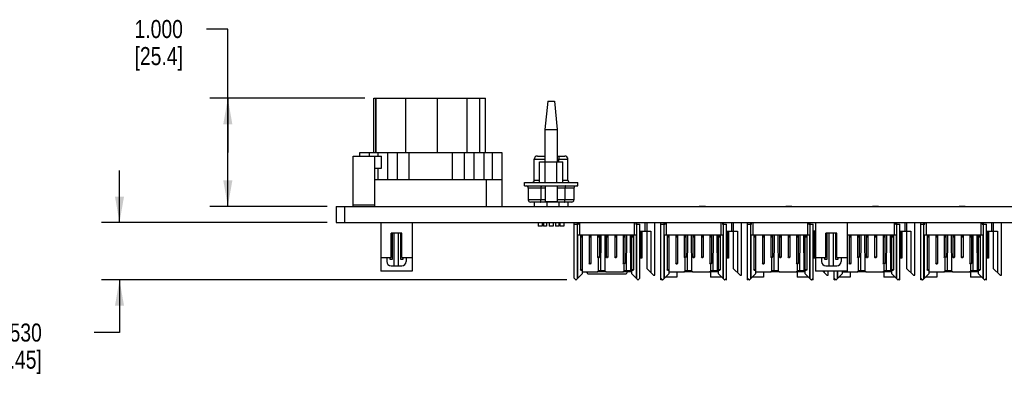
# Model space of a CAD drawing. Header units: inches. Extents: x 0 to 34, y 0 to 22.
# Tile 45 of 59: x 7.5 to 14.4, y 10.1 to 12.5. Entities that reach past the tile are written whole.
import ezdxf

# ---------------------------------------------------------------- set-up
doc = ezdxf.new("R2010")
doc.units = ezdxf.units.IN
doc.header["$LTSCALE"] = 1.87
doc.header["$MEASUREMENT"] = 0
doc.layers.get('0').update_dxf_attribs({"linetype": 'CONTINUOUS'})
doc.layers.add('02___PRT_ALL_AXES', color=7, linetype='CONTINUOUS')
doc.layers.add('DIMENSIONS', color=7, linetype='CONTINUOUS')
doc.styles.get("Standard").update_dxf_attribs({"font": 'txt', "width": 0.8})
doc.dimstyles.new('DIMSTYLE_1', dxfattribs={"dimtxt": 0.125, "dimasz": 0.18, "dimexe": 0.18, "dimexo": 0.0625, "dimgap": 0.09, "dimtad": 0, "dimtih": 1, "dimtoh": 1, "dimdec": 3, "dimlfac": 1.333333, "dimzin": 4, "dimdsep": 46, "dimtxsty": 'STANDARD', "dimblk": '_FILLED', "dimblk1": '_FILLED', "dimblk2": '_FILLED', "dimcen": 0.09, "dimadec": 0, "dimazin": 0, "dimtp": 0.001, "dimtm": 0.001, "dimtfac": 1, "dimtdec": 3, "dimtofl": 0, "dimtmove": 0, "dimatfit": 3, "dimldrblk": '_FILLED', "dimfxl": 1, "dimtolj": 1, "dimtzin": 4, "dimarcsym": 0})

# ---------------------------------------------------------------- blocks, each defined once
blk = doc.blocks.new('_FILLED')
at = {"color": 0, "linetype": 'BYBLOCK'}
blk.add_solid([(0, 0), (-1, 0.174), (-1, -0.174)], dxfattribs=at)
blk = doc.blocks.new('*D4')
at = {"layer": 'DIMENSIONS', "color": 2, "linetype": 'CONTINUOUS'}
for p, q in [((8.2242, 11.118), (8.2242, 11.478)), ((9.6617, 11.118), (8.0992, 11.118)), ((11.3217, 10.7209), (8.0992, 10.7209)), ((8.2242, 10.7209), (8.2242, 10.3552)), ((8.2242, 10.3552), (8.0488, 10.3552))]:
    blk.add_line(p, q, dxfattribs=at)
at = {"layer": 'DIMENSIONS', "color": 2, "linetype": 'CONTINUOUS', "xscale": 0.18, "yscale": 0.18, "zscale": 0.18}
for p, rotation in [((8.2242, 11.118), 270), ((8.2242, 10.7209), 90)]:
    blk.add_blockref('_FILLED', p, dxfattribs=dict(at, rotation=rotation))
at = {"layer": 'DIMENSIONS', "color": 2, "linetype": 'CONTINUOUS', "insert": (7.6863, 10.4177), "char_height": 0.125, "width": 0.8, "attachment_point": 3, "line_spacing_factor": 0.9}
blk.add_mtext('18X .530\\P[13.45]', dxfattribs=at)
blk = doc.blocks.new('*D5')
at = {"layer": 'DIMENSIONS', "color": 2, "linetype": 'CONTINUOUS'}
for p, q in [((8.9742, 12.4588), (8.8256, 12.4588)), ((8.9742, 11.604), (8.9742, 12.4588)), ((9.9238, 11.979), (8.8492, 11.979)), ((8.9742, 11.979), (8.9742, 11.604)), ((8.9742, 11.229), (8.9742, 11.604)), ((9.6617, 11.229), (8.8492, 11.229))]:
    blk.add_line(p, q, dxfattribs=at)
at = {"layer": 'DIMENSIONS', "color": 2, "linetype": 'CONTINUOUS', "xscale": 0.18, "yscale": 0.18, "zscale": 0.18}
for p, rotation in [((8.9742, 11.979), 90), ((8.9742, 11.229), 270)]:
    blk.add_blockref('_FILLED', p, dxfattribs=dict(at, rotation=rotation))
at = {"layer": 'DIMENSIONS', "color": 2, "linetype": 'CONTINUOUS', "insert": (8.6631, 12.5213), "char_height": 0.125, "width": 0.6, "attachment_point": 3, "line_spacing_factor": 0.9}
blk.add_mtext('1.000\\P[25.4]', dxfattribs=at)

msp = doc.modelspace()

# ---------------------------------------------------------------- linework, layer by layer
at = {"color": 7, "linetype": 'CONTINUOUS'}
for p, q in [((9.98631, 11.60401), (9.98631, 11.97901)), ((9.98631, 11.97901), (10.00131, 11.97901)), ((10.00018, 11.60401), (10.00018, 11.97901)), ((10.00158, 11.60401), (10.00158, 11.97901)), ((10.00158, 11.97901), (10.75881, 11.97901)), ((10.2062, 11.60401), (10.2062, 11.97901)), ((10.42668, 11.60401), (10.42668, 11.97901)), ((10.63131, 11.60401), (10.63131, 11.97901)), ((10.71858, 11.60401), (10.71858, 11.97901)), ((10.75881, 11.60401), (10.75881, 11.97901)), ((11.19006, 11.95876), (11.16974, 11.76299)), ((11.19006, 11.95876), (11.23506, 11.95876)), ((11.23506, 11.95876), (11.25537, 11.76299)), ((11.16974, 11.76299), (11.16974, 11.53799)), ((11.16974, 11.76299), (11.25537, 11.76299)), ((11.25537, 11.76299), (11.25537, 11.53799)), ((9.88881, 11.57776), (9.88881, 11.60401)), ((9.88881, 11.60401), (10.23006, 11.60401)), ((9.95631, 11.57776), (9.95631, 11.60401)), ((10.01256, 11.60401), (10.01256, 11.57776)), ((10.08006, 11.60401), (10.08006, 11.41651)), ((10.14756, 11.60401), (10.14756, 11.41651)), ((10.23006, 11.41651), (10.23006, 11.60401)), ((10.53006, 11.41651), (10.53006, 11.60401)), ((10.53006, 11.60401), (10.87131, 11.60401)), ((10.61256, 11.41651), (10.61256, 11.60401)), ((10.68006, 11.41651), (10.68006, 11.60401)), ((10.74756, 11.60401), (10.74756, 11.41651)), ((10.80381, 11.60401), (10.80381, 11.41651)), ((10.87131, 11.60401), (10.87131, 11.22901)), ((9.84237, 11.22901), (9.84237, 11.57776)), ((9.84237, 11.57776), (10.03737, 11.57776)), ((9.99237, 11.22901), (9.99237, 11.57776)), ((10.03737, 11.49526), (10.03737, 11.57776)), ((11.09593, 11.41126), (11.09593, 11.55601)), ((11.09593, 11.55601), (11.16974, 11.55601)), ((11.11843, 11.57851), (11.16974, 11.57851)), ((11.13115, 11.39626), (11.13115, 11.53799)), ((11.13115, 11.53799), (11.29396, 11.53799)), ((11.17185, 11.39626), (11.17185, 11.53799)), ((11.25326, 11.39626), (11.25326, 11.53799)), ((11.25537, 11.57851), (11.30668, 11.57851)), ((11.25537, 11.55601), (11.32918, 11.55601)), ((11.2672, 11.53799), (11.2672, 11.55601)), ((11.29396, 11.39626), (11.29396, 11.53799)), ((11.32918, 11.41126), (11.32918, 11.55601)), ((9.99237, 11.49526), (10.03737, 11.49526)), ((10.01256, 11.49526), (10.01256, 11.41651)), ((9.99237, 11.41651), (10.87131, 11.41651)), ((10.76406, 11.41651), (10.76406, 11.22901)), ((11.02731, 11.37151), (11.02731, 11.39626)), ((11.02731, 11.39626), (11.39781, 11.39626)), ((11.09593, 11.41126), (11.13115, 11.41126)), ((11.29396, 11.41126), (11.32918, 11.41126)), ((11.39781, 11.37151), (11.39781, 11.39626)), ((11.02731, 11.37151), (11.39781, 11.37151)), ((11.05431, 11.35651), (11.05431, 11.27401)), ((11.17056, 11.35651), (11.05431, 11.35651)), ((11.14233, 11.35651), (11.14233, 11.27401)), ((11.17056, 11.37151), (11.17056, 11.26191)), ((11.25456, 11.37151), (11.25456, 11.26191)), ((11.37081, 11.35651), (11.25456, 11.35651)), ((11.30883, 11.35651), (11.30883, 11.27401)), ((11.37081, 11.35651), (11.37081, 11.27401)), ((11.17056, 11.27401), (11.05431, 11.27401)), ((11.35581, 11.25901), (11.06931, 11.25901)), ((11.09593, 11.25901), (11.09593, 11.22901)), ((11.25456, 11.26191), (11.17056, 11.26191)), ((11.18395, 11.25901), (11.18395, 11.22901)), ((11.37081, 11.27401), (11.25456, 11.27401)), ((11.2672, 11.25901), (11.2672, 11.22901)), ((11.32918, 11.25901), (11.32918, 11.22901)), ((9.72417, 11.22901), (9.72417, 11.11801)), ((9.72417, 11.22901), (22.14494, 11.22901)), ((9.78323, 11.22901), (9.78323, 11.11801)), ((9.84237, 11.24026), (9.99237, 11.24026)), ((12.23707, 11.23051), (12.28057, 11.23051)), ((12.83707, 11.23051), (12.88057, 11.23051)), ((13.43707, 11.23051), (13.48057, 11.23051)), ((14.03707, 11.23051), (14.08057, 11.23051)), ((9.72417, 11.11801), (22.14494, 11.11801)), ((10.03303, 11.11801), (10.03303, 10.78051)), ((10.25053, 11.11801), (10.25053, 10.78051)), ((11.12368, 11.11801), (11.12368, 11.09326)), ((11.15143, 11.11801), (11.15143, 11.09326)), ((11.16006, 11.11801), (11.16006, 11.09326)), ((11.18106, 11.11801), (11.18106, 11.09326)), ((11.19868, 11.11801), (11.19868, 11.09326)), ((11.22643, 11.11801), (11.22643, 11.09326)), ((11.24406, 11.11801), (11.24406, 11.09326)), ((11.26506, 11.11801), (11.26506, 11.09326)), ((11.27368, 11.11801), (11.27368, 11.09326)), ((11.30143, 11.11801), (11.30143, 11.09326)), ((11.3724, 10.73267), (11.3724, 11.11801)), ((11.39455, 10.72825), (11.39455, 11.11358)), ((11.39455, 11.11358), (11.40126, 11.11358)), ((11.40126, 11.1062), (11.40126, 11.11358)), ((11.40931, 11.11801), (11.40931, 11.02943)), ((11.79021, 11.02943), (11.79021, 11.11801)), ((11.79827, 11.11358), (11.79827, 11.1062)), ((11.79827, 11.11358), (11.80498, 11.11358)), ((11.80498, 11.11358), (11.80498, 10.72825)), ((11.86256, 11.11801), (11.86256, 11.05895)), ((11.87437, 11.11801), (11.87437, 10.79911)), ((11.93047, 10.75187), (11.93047, 11.11801)), ((11.9724, 10.72069), (11.9724, 11.11801)), ((11.99455, 10.72825), (11.99455, 11.11358)), ((11.99455, 11.11358), (12.00126, 11.11358)), ((12.00126, 11.1062), (12.00126, 11.11358)), ((12.00931, 11.11801), (12.00931, 11.02943)), ((12.39021, 11.02943), (12.39021, 11.11801)), ((12.39827, 11.11358), (12.39827, 11.1062)), ((12.39827, 11.11358), (12.40498, 11.11358)), ((12.40498, 11.11358), (12.40498, 10.72825)), ((12.46256, 11.11801), (12.46256, 11.05895)), ((12.47437, 11.11801), (12.47437, 10.79911)), ((12.53047, 10.75187), (12.53047, 11.11801)), ((12.5724, 10.72069), (12.5724, 11.11801)), ((12.59455, 10.72825), (12.59455, 11.11358)), ((12.59455, 11.11358), (12.60126, 11.11358)), ((12.60126, 11.1062), (12.60126, 11.11358)), ((12.60931, 11.11801), (12.60931, 11.02943)), ((12.99021, 11.02943), (12.99021, 11.11801)), ((12.99827, 11.11358), (12.99827, 11.1062)), ((12.99827, 11.11358), (13.00498, 11.11358)), ((13.00498, 11.11358), (13.00498, 10.72825)), ((13.04428, 11.11801), (13.04428, 10.78051)), ((13.26178, 11.11801), (13.26178, 10.78051)), ((13.59021, 11.02943), (13.59021, 11.11801)), ((13.59827, 11.11358), (13.59827, 11.1062)), ((13.59827, 11.11358), (13.60498, 11.11358)), ((13.60498, 11.11358), (13.60498, 10.72825)), ((13.66256, 11.11801), (13.66256, 11.05895)), ((13.67437, 11.11801), (13.67437, 10.79911)), ((13.73047, 10.75187), (13.73047, 11.11801)), ((13.7724, 10.72069), (13.7724, 11.11801)), ((13.79455, 10.72825), (13.79455, 11.11358)), ((13.79455, 11.11358), (13.80126, 11.11358)), ((13.80126, 11.1062), (13.80126, 11.11358)), ((13.80931, 11.11801), (13.80931, 11.02943)), ((14.19021, 11.02943), (14.19021, 11.11801)), ((14.19827, 11.11358), (14.19827, 11.1062)), ((14.19827, 11.11358), (14.20498, 11.11358)), ((14.20498, 11.11358), (14.20498, 10.72825)), ((14.26256, 11.11801), (14.26256, 11.05895)), ((14.27437, 11.11801), (14.27437, 10.79911)), ((14.33047, 10.75187), (14.33047, 11.11801)), ((11.15143, 11.09326), (11.12368, 11.09326)), ((11.18106, 11.09326), (11.16006, 11.09326)), ((11.22643, 11.09326), (11.19868, 11.09326)), ((11.26506, 11.09326), (11.24406, 11.09326)), ((11.30143, 11.09326), (11.27368, 11.09326)), ((11.3724, 11.1062), (11.40125, 11.1062)), ((11.79827, 11.1062), (11.82712, 11.1062)), ((11.82712, 10.73267), (11.82712, 11.1062)), ((11.82712, 11.05895), (11.9039, 11.05895)), ((11.83451, 11.05895), (11.83451, 10.87145)), ((11.84041, 11.05895), (11.84041, 10.87145)), ((11.9039, 11.05895), (11.9039, 10.76958)), ((11.9724, 11.1062), (12.00125, 11.1062)), ((12.39827, 11.1062), (12.42712, 11.1062)), ((12.42712, 10.72069), (12.42712, 11.1062)), ((12.42712, 11.05895), (12.5039, 11.05895)), ((12.43451, 11.05895), (12.43451, 10.87145)), ((12.44041, 11.05895), (12.44041, 10.87145)), ((12.5039, 11.05895), (12.5039, 10.76958)), ((12.5724, 11.1062), (12.60125, 11.1062)), ((12.99827, 11.1062), (13.02712, 11.1062)), ((13.02712, 10.72069), (13.02712, 11.1062)), ((13.04428, 11.05895), (13.02712, 11.05895)), ((13.03451, 11.05895), (13.03451, 10.87145)), ((13.04041, 11.05895), (13.04041, 10.87145)), ((13.59827, 11.1062), (13.62712, 11.1062)), ((13.62712, 10.72069), (13.62712, 11.1062)), ((13.62712, 11.05895), (13.7039, 11.05895)), ((13.63451, 11.05895), (13.63451, 10.87145)), ((13.64041, 11.05895), (13.64041, 10.87145)), ((13.7039, 11.05895), (13.7039, 10.76958)), ((13.7724, 11.1062), (13.80125, 11.1062)), ((14.19827, 11.1062), (14.22712, 11.1062)), ((14.22712, 10.72069), (14.22712, 11.1062)), ((14.22712, 11.05895), (14.3039, 11.05895)), ((14.23451, 11.05895), (14.23451, 10.87145)), ((14.24041, 11.05895), (14.24041, 10.87145)), ((14.3039, 11.05895), (14.3039, 10.76958)), ((10.10428, 10.87426), (10.10428, 11.04301)), ((10.17928, 11.04301), (10.10428, 11.04301)), ((10.11365, 10.86301), (10.11365, 11.04301)), ((10.12678, 10.81801), (10.12678, 11.04301)), ((10.15678, 10.81801), (10.15678, 11.04301)), ((10.1699, 11.04301), (10.1699, 10.86301)), ((10.17928, 10.87426), (10.17928, 11.04301)), ((11.80346, 11.02943), (11.39598, 11.02943)), ((11.39602, 11.02943), (11.39602, 10.72972)), ((11.41669, 11.02943), (11.41669, 10.78903)), ((11.4285, 11.02647), (11.41669, 11.02647)), ((11.41669, 11.01801), (11.4285, 11.01801)), ((11.4285, 11.02943), (11.4285, 10.7622)), ((11.47575, 11.02943), (11.47575, 10.83332)), ((11.48756, 11.02647), (11.47575, 11.02647)), ((11.47575, 11.01801), (11.48756, 11.01801)), ((11.48756, 11.02943), (11.48756, 10.83332)), ((11.5348, 11.02943), (11.5348, 10.87762)), ((11.54661, 11.02647), (11.5348, 11.02647)), ((11.5348, 11.01801), (11.54661, 11.01801)), ((11.54661, 11.02943), (11.54661, 10.87762)), ((11.5566, 11.02943), (11.55521, 10.78356)), ((11.58352, 11.02943), (11.58493, 10.78152)), ((11.59386, 11.02943), (11.59386, 10.87762)), ((11.60567, 11.02647), (11.59386, 11.02647)), ((11.59386, 11.01801), (11.60567, 11.01801)), ((11.60567, 11.02943), (11.60567, 10.87762)), ((11.65291, 11.02943), (11.65291, 10.87762)), ((11.66472, 11.02647), (11.65291, 11.02647)), ((11.65291, 11.01801), (11.66472, 11.01801)), ((11.66472, 11.02943), (11.66472, 10.87762)), ((11.71197, 11.02943), (11.71197, 10.83332)), ((11.72378, 11.02647), (11.71197, 11.02647)), ((11.71197, 11.01801), (11.72378, 11.01801)), ((11.72378, 11.02943), (11.72378, 10.83332)), ((11.73377, 11.02943), (11.73238, 10.78356)), ((11.76069, 11.02943), (11.7621, 10.78152)), ((11.77102, 10.7622), (11.77102, 11.02943)), ((11.78283, 11.02647), (11.77102, 11.02647)), ((11.77102, 11.01801), (11.78283, 11.01801)), ((11.78283, 11.02943), (11.78283, 10.78903)), ((11.8035, 10.72972), (11.8035, 11.02943)), ((12.40346, 11.02943), (11.99598, 11.02943)), ((11.99602, 11.02943), (11.99602, 10.72972)), ((12.01669, 11.02943), (12.01669, 10.78903)), ((12.0285, 11.02647), (12.01669, 11.02647)), ((12.01669, 11.01801), (12.0285, 11.01801)), ((12.0285, 11.02943), (12.0285, 10.7622)), ((12.07575, 11.02943), (12.07575, 10.83332)), ((12.08756, 11.02647), (12.07575, 11.02647)), ((12.07575, 11.01801), (12.08756, 11.01801)), ((12.08756, 11.02943), (12.08756, 10.83332)), ((12.1348, 11.02943), (12.1348, 10.87762)), ((12.14661, 11.02647), (12.1348, 11.02647)), ((12.1348, 11.01801), (12.14661, 11.01801)), ((12.14661, 11.02943), (12.14661, 10.87762)), ((12.1566, 11.02943), (12.15521, 10.78356)), ((12.18352, 11.02943), (12.18493, 10.78152)), ((12.19386, 11.02943), (12.19386, 10.87762)), ((12.20567, 11.02647), (12.19386, 11.02647)), ((12.19386, 11.01801), (12.20567, 11.01801)), ((12.20567, 11.02943), (12.20567, 10.87762)), ((12.25291, 11.02943), (12.25291, 10.87762)), ((12.26472, 11.02647), (12.25291, 11.02647)), ((12.25291, 11.01801), (12.26472, 11.01801)), ((12.26472, 11.02943), (12.26472, 10.87762)), ((12.31197, 11.02943), (12.31197, 10.83332)), ((12.32378, 11.02647), (12.31197, 11.02647)), ((12.31197, 11.01801), (12.32378, 11.01801)), ((12.32378, 11.02943), (12.32378, 10.83332)), ((12.33377, 11.02943), (12.33238, 10.78356)), ((12.36069, 11.02943), (12.3621, 10.78152)), ((12.37102, 10.7622), (12.37102, 11.02943)), ((12.38283, 11.02647), (12.37102, 11.02647)), ((12.37102, 11.01801), (12.38283, 11.01801)), ((12.38283, 11.02943), (12.38283, 10.78903)), ((12.4035, 10.72972), (12.4035, 11.02943)), ((13.00346, 11.02943), (12.59598, 11.02943)), ((12.59602, 11.02943), (12.59602, 10.72972)), ((12.61669, 11.02943), (12.61669, 10.78903)), ((12.6285, 11.02647), (12.61669, 11.02647)), ((12.61669, 11.01801), (12.6285, 11.01801)), ((12.6285, 11.02943), (12.6285, 10.7622)), ((12.67575, 11.02943), (12.67575, 10.83332)), ((12.68756, 11.02647), (12.67575, 11.02647)), ((12.67575, 11.01801), (12.68756, 11.01801)), ((12.68756, 11.02943), (12.68756, 10.83332)), ((12.7348, 11.02943), (12.7348, 10.87762)), ((12.74661, 11.02647), (12.7348, 11.02647)), ((12.7348, 11.01801), (12.74661, 11.01801)), ((12.74661, 11.02943), (12.74661, 10.87762)), ((12.7566, 11.02943), (12.75521, 10.78356)), ((12.78352, 11.02943), (12.78493, 10.78152)), ((12.79386, 11.02943), (12.79386, 10.87762)), ((12.80567, 11.02647), (12.79386, 11.02647)), ((12.79386, 11.01801), (12.80567, 11.01801)), ((12.80567, 11.02943), (12.80567, 10.87762)), ((12.85291, 11.02943), (12.85291, 10.87762)), ((12.86472, 11.02647), (12.85291, 11.02647)), ((12.85291, 11.01801), (12.86472, 11.01801)), ((12.86472, 11.02943), (12.86472, 10.87762)), ((12.91197, 11.02943), (12.91197, 10.83332)), ((12.92378, 11.02647), (12.91197, 11.02647)), ((12.91197, 11.01801), (12.92378, 11.01801)), ((12.92378, 11.02943), (12.92378, 10.83332)), ((12.93377, 11.02943), (12.93238, 10.78356)), ((12.96069, 11.02943), (12.9621, 10.78152)), ((12.97102, 10.7622), (12.97102, 11.02943)), ((12.98283, 11.02647), (12.97102, 11.02647)), ((12.97102, 11.01801), (12.98283, 11.01801)), ((12.98283, 11.02943), (12.98283, 10.78903)), ((13.0035, 10.72972), (13.0035, 11.02943)), ((13.11553, 10.87426), (13.11553, 11.04301)), ((13.19053, 11.04301), (13.11553, 11.04301)), ((13.1249, 10.86301), (13.1249, 11.04301)), ((13.13803, 10.81801), (13.13803, 11.04301)), ((13.16803, 10.81801), (13.16803, 11.04301)), ((13.18115, 11.04301), (13.18115, 10.86301)), ((13.19053, 10.87426), (13.19053, 11.04301)), ((13.60346, 11.02943), (13.26178, 11.02943)), ((13.27575, 11.02943), (13.27575, 10.83332)), ((13.28756, 11.02647), (13.27575, 11.02647)), ((13.27575, 11.01801), (13.28756, 11.01801)), ((13.28756, 11.02943), (13.28756, 10.83332)), ((13.3348, 11.02943), (13.3348, 10.87762)), ((13.34661, 11.02647), (13.3348, 11.02647)), ((13.3348, 11.01801), (13.34661, 11.01801)), ((13.34661, 11.02943), (13.34661, 10.87762)), ((13.3566, 11.02943), (13.35521, 10.78356)), ((13.38352, 11.02943), (13.38493, 10.78152)), ((13.39386, 11.02943), (13.39386, 10.87762)), ((13.40567, 11.02647), (13.39386, 11.02647)), ((13.39386, 11.01801), (13.40567, 11.01801)), ((13.40567, 11.02943), (13.40567, 10.87762)), ((13.45291, 11.02943), (13.45291, 10.87762)), ((13.46472, 11.02647), (13.45291, 11.02647)), ((13.45291, 11.01801), (13.46472, 11.01801)), ((13.46472, 11.02943), (13.46472, 10.87762)), ((13.51197, 11.02943), (13.51197, 10.83332)), ((13.52378, 11.02647), (13.51197, 11.02647)), ((13.51197, 11.01801), (13.52378, 11.01801)), ((13.52378, 11.02943), (13.52378, 10.83332)), ((13.53377, 11.02943), (13.53238, 10.78356)), ((13.56069, 11.02943), (13.5621, 10.78152)), ((13.57102, 10.7622), (13.57102, 11.02943)), ((13.58283, 11.02647), (13.57102, 11.02647)), ((13.57102, 11.01801), (13.58283, 11.01801)), ((13.58283, 11.02943), (13.58283, 10.78903)), ((13.6035, 10.72972), (13.6035, 11.02943)), ((14.20346, 11.02943), (13.79598, 11.02943)), ((13.79602, 11.02943), (13.79602, 10.72972)), ((13.81669, 11.02943), (13.81669, 10.78903)), ((13.8285, 11.02647), (13.81669, 11.02647)), ((13.81669, 11.01801), (13.8285, 11.01801)), ((13.8285, 11.02943), (13.8285, 10.7622)), ((13.87575, 11.02943), (13.87575, 10.83332)), ((13.88756, 11.02647), (13.87575, 11.02647)), ((13.87575, 11.01801), (13.88756, 11.01801)), ((13.88756, 11.02943), (13.88756, 10.83332)), ((13.9348, 11.02943), (13.9348, 10.87762)), ((13.94661, 11.02647), (13.9348, 11.02647)), ((13.9348, 11.01801), (13.94661, 11.01801)), ((13.94661, 11.02943), (13.94661, 10.87762)), ((13.9566, 11.02943), (13.95521, 10.78356)), ((13.98352, 11.02943), (13.98493, 10.78152)), ((13.99386, 11.02943), (13.99386, 10.87762)), ((14.00567, 11.02647), (13.99386, 11.02647)), ((13.99386, 11.01801), (14.00567, 11.01801)), ((14.00567, 11.02943), (14.00567, 10.87762)), ((14.05291, 11.02943), (14.05291, 10.87762)), ((14.06472, 11.02647), (14.05291, 11.02647)), ((14.05291, 11.01801), (14.06472, 11.01801)), ((14.06472, 11.02943), (14.06472, 10.87762)), ((14.11197, 11.02943), (14.11197, 10.83332)), ((14.12378, 11.02647), (14.11197, 11.02647)), ((14.11197, 11.01801), (14.12378, 11.01801)), ((14.12378, 11.02943), (14.12378, 10.83332)), ((14.13377, 11.02943), (14.13238, 10.78356)), ((14.16069, 11.02943), (14.1621, 10.78152)), ((14.17102, 10.7622), (14.17102, 11.02943)), ((14.18283, 11.02647), (14.17102, 11.02647)), ((14.17102, 11.01801), (14.18283, 11.01801)), ((14.18283, 11.02943), (14.18283, 10.78903)), ((14.2035, 10.72972), (14.2035, 11.02943)), ((10.03303, 10.87426), (10.10428, 10.87426)), ((10.07428, 10.87426), (10.07428, 10.84801)), ((10.0949, 10.87426), (10.0949, 10.86301)), ((10.0949, 10.86301), (10.11365, 10.86301)), ((10.1699, 10.86301), (10.18865, 10.86301)), ((10.17928, 10.87426), (10.25053, 10.87426)), ((10.18865, 10.86301), (10.18865, 10.87426)), ((10.20928, 10.87426), (10.20928, 10.84801)), ((11.5375, 10.87294), (11.5348, 10.87762)), ((11.54661, 10.87762), (11.5348, 10.87762)), ((11.54392, 10.87294), (11.5375, 10.87294)), ((11.54078, 10.78152), (11.5413, 10.87294)), ((11.54661, 10.87762), (11.54392, 10.87294)), ((11.59655, 10.87294), (11.59386, 10.87762)), ((11.60567, 10.87762), (11.59386, 10.87762)), ((11.60297, 10.87294), (11.59655, 10.87294)), ((11.60567, 10.87762), (11.60297, 10.87294)), ((11.65561, 10.87294), (11.65291, 10.87762)), ((11.66472, 10.87762), (11.65291, 10.87762)), ((11.66203, 10.87294), (11.65561, 10.87294)), ((11.66472, 10.87762), (11.66203, 10.87294)), ((11.84041, 10.87145), (11.82712, 10.87145)), ((12.1375, 10.87294), (12.1348, 10.87762)), ((12.14661, 10.87762), (12.1348, 10.87762)), ((12.14392, 10.87294), (12.1375, 10.87294)), ((12.14078, 10.78152), (12.1413, 10.87294)), ((12.14661, 10.87762), (12.14392, 10.87294)), ((12.19655, 10.87294), (12.19386, 10.87762)), ((12.20567, 10.87762), (12.19386, 10.87762)), ((12.20297, 10.87294), (12.19655, 10.87294)), ((12.20567, 10.87762), (12.20297, 10.87294)), ((12.25561, 10.87294), (12.25291, 10.87762)), ((12.26472, 10.87762), (12.25291, 10.87762)), ((12.26203, 10.87294), (12.25561, 10.87294)), ((12.26472, 10.87762), (12.26203, 10.87294)), ((12.44041, 10.87145), (12.42712, 10.87145)), ((12.7375, 10.87294), (12.7348, 10.87762)), ((12.74661, 10.87762), (12.7348, 10.87762)), ((12.74392, 10.87294), (12.7375, 10.87294)), ((12.74078, 10.78152), (12.7413, 10.87294)), ((12.74661, 10.87762), (12.74392, 10.87294)), ((12.79655, 10.87294), (12.79386, 10.87762)), ((12.80567, 10.87762), (12.79386, 10.87762)), ((12.80297, 10.87294), (12.79655, 10.87294)), ((12.80567, 10.87762), (12.80297, 10.87294)), ((12.85561, 10.87294), (12.85291, 10.87762)), ((12.86472, 10.87762), (12.85291, 10.87762)), ((12.86203, 10.87294), (12.85561, 10.87294)), ((12.86472, 10.87762), (12.86203, 10.87294)), ((13.04041, 10.87145), (13.02712, 10.87145)), ((13.04428, 10.87426), (13.11553, 10.87426)), ((13.08553, 10.87426), (13.08553, 10.84801)), ((13.10615, 10.87426), (13.10615, 10.86301)), ((13.10615, 10.86301), (13.1249, 10.86301)), ((13.18115, 10.86301), (13.1999, 10.86301)), ((13.19053, 10.87426), (13.26178, 10.87426)), ((13.1999, 10.86301), (13.1999, 10.87426)), ((13.22053, 10.87426), (13.22053, 10.84801)), ((13.3375, 10.87294), (13.3348, 10.87762)), ((13.34661, 10.87762), (13.3348, 10.87762)), ((13.34392, 10.87294), (13.3375, 10.87294)), ((13.34078, 10.78152), (13.3413, 10.87294)), ((13.34661, 10.87762), (13.34392, 10.87294)), ((13.39655, 10.87294), (13.39386, 10.87762)), ((13.40567, 10.87762), (13.39386, 10.87762)), ((13.40297, 10.87294), (13.39655, 10.87294)), ((13.40567, 10.87762), (13.40297, 10.87294)), ((13.45561, 10.87294), (13.45291, 10.87762)), ((13.46472, 10.87762), (13.45291, 10.87762)), ((13.46203, 10.87294), (13.45561, 10.87294)), ((13.46472, 10.87762), (13.46203, 10.87294)), ((13.64041, 10.87145), (13.62712, 10.87145)), ((13.9375, 10.87294), (13.9348, 10.87762)), ((13.94661, 10.87762), (13.9348, 10.87762)), ((13.94392, 10.87294), (13.9375, 10.87294)), ((13.94078, 10.78152), (13.9413, 10.87294)), ((13.94661, 10.87762), (13.94392, 10.87294)), ((13.99655, 10.87294), (13.99386, 10.87762)), ((14.00567, 10.87762), (13.99386, 10.87762)), ((14.00297, 10.87294), (13.99655, 10.87294)), ((14.00567, 10.87762), (14.00297, 10.87294)), ((14.05561, 10.87294), (14.05291, 10.87762)), ((14.06472, 10.87762), (14.05291, 10.87762)), ((14.06203, 10.87294), (14.05561, 10.87294)), ((14.06472, 10.87762), (14.06203, 10.87294)), ((14.24041, 10.87145), (14.22712, 10.87145)), ((10.25053, 10.78051), (10.03303, 10.78051)), ((10.10428, 10.81801), (10.17928, 10.81801)), ((11.41939, 10.78436), (11.41669, 10.78903)), ((11.4285, 10.78903), (11.41669, 10.78903)), ((11.42581, 10.78436), (11.41939, 10.78436)), ((11.4285, 10.78903), (11.42581, 10.78436)), ((11.4285, 10.77559), (11.53485, 10.77559)), ((11.46765, 10.75925), (11.45947, 10.77559)), ((11.47844, 10.82865), (11.47575, 10.83332)), ((11.48756, 10.83332), (11.47575, 10.83332)), ((11.48486, 10.82865), (11.47844, 10.82865)), ((11.48756, 10.83332), (11.48486, 10.82865)), ((11.54078, 10.78152), (11.53485, 10.77559)), ((11.53596, 10.77671), (11.55273, 10.77817)), ((11.5552, 10.78357), (11.54078, 10.78231)), ((11.55273, 10.77817), (11.5552, 10.78357)), ((11.55273, 10.77817), (11.58828, 10.77817)), ((11.58494, 10.78356), (11.5552, 10.78356)), ((11.59087, 10.77559), (11.58493, 10.78152)), ((11.59086, 10.77559), (11.71201, 10.77559)), ((11.71466, 10.82865), (11.71197, 10.83332)), ((11.72378, 10.83332), (11.71197, 10.83332)), ((11.71795, 10.78152), (11.71201, 10.77559)), ((11.71313, 10.77671), (11.72989, 10.77817)), ((11.72108, 10.82865), (11.71466, 10.82865)), ((11.73237, 10.78357), (11.71794, 10.78231)), ((11.71795, 10.78152), (11.71821, 10.82865)), ((11.72378, 10.83332), (11.72108, 10.82865)), ((11.72989, 10.77817), (11.73237, 10.78357)), ((11.72989, 10.77817), (11.76545, 10.77817)), ((11.74135, 10.77817), (11.73188, 10.75925)), ((11.76211, 10.78356), (11.73236, 10.78356)), ((11.76804, 10.77559), (11.7621, 10.78152)), ((11.76804, 10.77559), (11.77102, 10.77559)), ((11.77372, 10.78436), (11.77102, 10.78903)), ((11.78283, 10.78903), (11.77102, 10.78903)), ((11.78014, 10.78436), (11.77372, 10.78436)), ((11.78283, 10.78903), (11.78014, 10.78436)), ((11.87437, 10.79911), (11.92161, 10.75187)), ((12.01939, 10.78436), (12.01669, 10.78903)), ((12.0285, 10.78903), (12.01669, 10.78903)), ((12.02581, 10.78436), (12.01939, 10.78436)), ((12.0285, 10.78903), (12.02581, 10.78436)), ((12.0285, 10.77559), (12.13485, 10.77559)), ((12.07844, 10.82865), (12.07575, 10.83332)), ((12.08756, 10.83332), (12.07575, 10.83332)), ((12.08486, 10.82865), (12.07844, 10.82865)), ((12.08265, 10.77559), (12.08265, 10.73944)), ((12.08756, 10.83332), (12.08486, 10.82865)), ((12.14078, 10.78152), (12.13485, 10.77559)), ((12.13596, 10.77671), (12.15273, 10.77817)), ((12.1552, 10.78357), (12.14078, 10.78231)), ((12.15273, 10.77817), (12.1552, 10.78357)), ((12.15273, 10.77817), (12.18828, 10.77817)), ((12.18494, 10.78356), (12.1552, 10.78356)), ((12.19087, 10.77559), (12.18493, 10.78152)), ((12.19086, 10.77559), (12.31201, 10.77559)), ((12.31466, 10.82865), (12.31197, 10.83332)), ((12.32378, 10.83332), (12.31197, 10.83332)), ((12.31795, 10.78152), (12.31201, 10.77559)), ((12.31313, 10.77671), (12.32989, 10.77817)), ((12.32108, 10.82865), (12.31466, 10.82865)), ((12.31687, 10.77703), (12.31687, 10.73944)), ((12.33237, 10.78357), (12.31794, 10.78231)), ((12.31795, 10.78152), (12.31821, 10.82865)), ((12.32378, 10.83332), (12.32108, 10.82865)), ((12.32989, 10.77817), (12.33237, 10.78357)), ((12.32989, 10.77817), (12.36545, 10.77817)), ((12.36211, 10.78356), (12.33236, 10.78356)), ((12.36804, 10.77559), (12.3621, 10.78152)), ((12.36804, 10.77559), (12.37102, 10.77559)), ((12.37372, 10.78436), (12.37102, 10.78903)), ((12.38283, 10.78903), (12.37102, 10.78903)), ((12.38014, 10.78436), (12.37372, 10.78436)), ((12.38283, 10.78903), (12.38014, 10.78436)), ((12.47437, 10.79911), (12.52161, 10.75187)), ((12.61939, 10.78436), (12.61669, 10.78903)), ((12.6285, 10.78903), (12.61669, 10.78903)), ((12.62581, 10.78436), (12.61939, 10.78436)), ((12.6285, 10.78903), (12.62581, 10.78436)), ((12.6285, 10.77559), (12.73485, 10.77559)), ((12.67844, 10.82865), (12.67575, 10.83332)), ((12.68756, 10.83332), (12.67575, 10.83332)), ((12.68486, 10.82865), (12.67844, 10.82865)), ((12.68265, 10.77559), (12.68265, 10.73944)), ((12.68756, 10.83332), (12.68486, 10.82865)), ((12.74078, 10.78152), (12.73485, 10.77559)), ((12.73596, 10.77671), (12.75273, 10.77817)), ((12.7552, 10.78357), (12.74078, 10.78231)), ((12.75273, 10.77817), (12.7552, 10.78357)), ((12.75273, 10.77817), (12.78828, 10.77817)), ((12.78494, 10.78356), (12.7552, 10.78356)), ((12.79087, 10.77559), (12.78493, 10.78152)), ((12.79086, 10.77559), (12.91201, 10.77559)), ((12.91466, 10.82865), (12.91197, 10.83332)), ((12.92378, 10.83332), (12.91197, 10.83332)), ((12.91795, 10.78152), (12.91201, 10.77559)), ((12.91313, 10.77671), (12.92989, 10.77817)), ((12.92108, 10.82865), (12.91466, 10.82865)), ((12.91687, 10.77703), (12.91687, 10.73944)), ((12.93237, 10.78357), (12.91794, 10.78231)), ((12.91795, 10.78152), (12.91821, 10.82865)), ((12.92378, 10.83332), (12.92108, 10.82865)), ((12.92989, 10.77817), (12.93237, 10.78357)), ((12.92989, 10.77817), (12.96545, 10.77817)), ((12.96211, 10.78356), (12.93236, 10.78356)), ((12.96804, 10.77559), (12.9621, 10.78152)), ((12.96804, 10.77559), (12.97102, 10.77559)), ((12.97372, 10.78436), (12.97102, 10.78903)), ((12.98283, 10.78903), (12.97102, 10.78903)), ((12.98014, 10.78436), (12.97372, 10.78436)), ((12.98283, 10.78903), (12.98014, 10.78436)), ((13.26178, 10.78051), (13.04428, 10.78051)), ((13.09297, 10.78051), (13.12161, 10.75187)), ((13.1039, 10.78051), (13.1039, 10.76958)), ((13.11553, 10.81801), (13.19053, 10.81801)), ((13.13047, 10.75187), (13.13047, 10.78051)), ((13.1724, 10.72069), (13.1724, 10.78051)), ((13.19455, 10.72825), (13.19455, 10.78051)), ((13.19602, 10.78051), (13.19602, 10.72972)), ((13.2285, 10.78051), (13.2285, 10.7622)), ((13.2285, 10.77559), (13.33485, 10.77559)), ((13.27844, 10.82865), (13.27575, 10.83332)), ((13.28756, 10.83332), (13.27575, 10.83332)), ((13.28486, 10.82865), (13.27844, 10.82865)), ((13.28265, 10.77559), (13.28265, 10.73944)), ((13.28756, 10.83332), (13.28486, 10.82865)), ((13.34078, 10.78152), (13.33485, 10.77559)), ((13.33596, 10.77671), (13.35273, 10.77817)), ((13.3552, 10.78357), (13.34078, 10.78231)), ((13.35273, 10.77817), (13.3552, 10.78357)), ((13.35273, 10.77817), (13.38828, 10.77817)), ((13.38494, 10.78356), (13.3552, 10.78356)), ((13.39087, 10.77559), (13.38493, 10.78152)), ((13.39086, 10.77559), (13.51201, 10.77559)), ((13.51466, 10.82865), (13.51197, 10.83332)), ((13.52378, 10.83332), (13.51197, 10.83332)), ((13.51795, 10.78152), (13.51201, 10.77559)), ((13.51313, 10.77671), (13.52989, 10.77817)), ((13.52108, 10.82865), (13.51466, 10.82865)), ((13.51687, 10.77703), (13.51687, 10.73944)), ((13.53237, 10.78357), (13.51794, 10.78231)), ((13.51795, 10.78152), (13.51821, 10.82865)), ((13.52378, 10.83332), (13.52108, 10.82865)), ((13.52989, 10.77817), (13.53237, 10.78357)), ((13.52989, 10.77817), (13.56545, 10.77817)), ((13.56211, 10.78356), (13.53236, 10.78356)), ((13.56804, 10.77559), (13.5621, 10.78152)), ((13.56804, 10.77559), (13.57102, 10.77559)), ((13.57372, 10.78436), (13.57102, 10.78903)), ((13.58283, 10.78903), (13.57102, 10.78903)), ((13.58014, 10.78436), (13.57372, 10.78436)), ((13.58283, 10.78903), (13.58014, 10.78436)), ((13.67437, 10.79911), (13.72161, 10.75187)), ((13.81939, 10.78436), (13.81669, 10.78903)), ((13.8285, 10.78903), (13.81669, 10.78903)), ((13.82581, 10.78436), (13.81939, 10.78436)), ((13.8285, 10.78903), (13.82581, 10.78436)), ((13.8285, 10.77559), (13.93485, 10.77559)), ((13.87844, 10.82865), (13.87575, 10.83332)), ((13.88756, 10.83332), (13.87575, 10.83332)), ((13.88486, 10.82865), (13.87844, 10.82865)), ((13.88265, 10.77559), (13.88265, 10.73944)), ((13.88756, 10.83332), (13.88486, 10.82865)), ((13.94078, 10.78152), (13.93485, 10.77559)), ((13.93596, 10.77671), (13.95273, 10.77817)), ((13.9552, 10.78357), (13.94078, 10.78231)), ((13.95273, 10.77817), (13.9552, 10.78357)), ((13.95273, 10.77817), (13.98828, 10.77817)), ((13.98494, 10.78356), (13.9552, 10.78356)), ((13.99087, 10.77559), (13.98493, 10.78152)), ((13.99086, 10.77559), (14.11201, 10.77559)), ((14.11466, 10.82865), (14.11197, 10.83332)), ((14.12378, 10.83332), (14.11197, 10.83332)), ((14.11795, 10.78152), (14.11201, 10.77559)), ((14.11313, 10.77671), (14.12989, 10.77817)), ((14.12108, 10.82865), (14.11466, 10.82865)), ((14.11687, 10.77703), (14.11687, 10.73944)), ((14.13237, 10.78357), (14.11794, 10.78231)), ((14.11795, 10.78152), (14.11821, 10.82865)), ((14.12378, 10.83332), (14.12108, 10.82865)), ((14.12989, 10.77817), (14.13237, 10.78357)), ((14.12989, 10.77817), (14.16545, 10.77817)), ((14.16211, 10.78356), (14.13236, 10.78356)), ((14.16804, 10.77559), (14.1621, 10.78152)), ((14.16804, 10.77559), (14.17102, 10.77559)), ((14.17372, 10.78436), (14.17102, 10.78903)), ((14.18283, 10.78903), (14.17102, 10.78903)), ((14.18014, 10.78436), (14.17372, 10.78436)), ((14.18283, 10.78903), (14.18014, 10.78436)), ((14.27437, 10.79911), (14.32161, 10.75187)), ((11.3724, 10.73267), (11.38421, 10.72086)), ((11.38421, 10.72086), (11.38716, 10.72086)), ((11.38716, 10.72086), (11.4285, 10.7622)), ((11.73188, 10.75925), (11.46765, 10.75925)), ((11.81236, 10.72086), (11.77102, 10.7622)), ((11.81236, 10.72086), (11.81531, 10.72086)), ((11.81531, 10.72086), (11.82712, 10.73267)), ((11.92161, 10.75187), (11.93047, 10.75187)), ((11.9724, 10.73267), (11.98421, 10.72086)), ((11.9724, 10.72069), (11.97904, 10.72604)), ((11.98421, 10.72086), (11.98716, 10.72086)), ((11.98716, 10.72086), (12.0285, 10.7622)), ((12.08265, 10.73944), (12.00574, 10.73944)), ((12.39379, 10.73944), (12.31687, 10.73944)), ((12.41236, 10.72086), (12.37102, 10.7622)), ((12.41236, 10.72086), (12.41531, 10.72086)), ((12.41531, 10.72086), (12.42712, 10.73267)), ((12.42049, 10.72604), (12.42712, 10.72069)), ((12.52161, 10.75187), (12.53047, 10.75187)), ((12.5724, 10.73267), (12.58421, 10.72086)), ((12.5724, 10.72069), (12.57904, 10.72604)), ((12.58421, 10.72086), (12.58716, 10.72086)), ((12.58716, 10.72086), (12.6285, 10.7622)), ((12.68265, 10.73944), (12.60574, 10.73944)), ((12.99379, 10.73944), (12.91687, 10.73944)), ((13.01236, 10.72086), (12.97102, 10.7622)), ((13.01236, 10.72086), (13.01531, 10.72086)), ((13.01531, 10.72086), (13.02712, 10.73267)), ((13.02049, 10.72604), (13.02712, 10.72069)), ((13.12161, 10.75187), (13.13047, 10.75187)), ((13.1724, 10.73267), (13.18421, 10.72086)), ((13.1724, 10.72069), (13.17904, 10.72604)), ((13.18421, 10.72086), (13.18716, 10.72086)), ((13.18716, 10.72086), (13.2285, 10.7622)), ((13.28265, 10.73944), (13.20574, 10.73944)), ((13.59379, 10.73944), (13.51687, 10.73944)), ((13.61236, 10.72086), (13.57102, 10.7622)), ((13.61236, 10.72086), (13.61531, 10.72086)), ((13.61531, 10.72086), (13.62712, 10.73267)), ((13.62049, 10.72604), (13.62712, 10.72069)), ((13.72161, 10.75187), (13.73047, 10.75187)), ((13.7724, 10.73267), (13.78421, 10.72086)), ((13.7724, 10.72069), (13.77904, 10.72604)), ((13.78421, 10.72086), (13.78716, 10.72086)), ((13.78716, 10.72086), (13.8285, 10.7622)), ((13.88265, 10.73944), (13.80574, 10.73944)), ((14.19379, 10.73944), (14.11687, 10.73944)), ((14.17102, 10.7622), (14.21236, 10.72086)), ((14.21236, 10.72086), (14.21531, 10.72086)), ((14.21531, 10.72086), (14.22712, 10.73267)), ((14.22049, 10.72604), (14.22712, 10.72069)), ((14.32161, 10.75187), (14.33047, 10.75187))]:
    msp.add_line(p, q, dxfattribs=at)
for centre, radius, start, end in [((11.11843, 11.55601), 0.0225, 90, 180), ((11.30668, 11.55601), 0.0225, 0, 90), ((11.08093, 11.41126), 0.015, 270, 360), ((11.34418, 11.41126), 0.015, 180, 270), ((11.03931, 11.35651), 0.015, 0, 90), ((11.38581, 11.35651), 0.015, 90, 180), ((11.06931, 11.27401), 0.015, 180, 270), ((11.35581, 11.27401), 0.015, 270, 360), ((10.10428, 10.84801), 0.03, 180, 270), ((10.17928, 10.84801), 0.03, 270, 360), ((13.11553, 10.84801), 0.03, 180, 270), ((13.19053, 10.84801), 0.03, 270, 360)]:
    msp.add_arc(centre, radius, start, end, dxfattribs=at)
for points, knots in [([(11.2633, 11.57851), (11.26336, 11.57851), (11.2635, 11.57849), (11.26369, 11.5784), (11.26388, 11.57826), (11.26415, 11.57799), (11.26448, 11.5775), (11.26483, 11.57675), (11.26517, 11.5758), (11.26549, 11.57466), (11.2658, 11.57335), (11.26608, 11.57187), (11.26633, 11.57024), (11.26664, 11.56781), (11.26694, 11.56451), (11.26716, 11.56034), (11.2672, 11.55747), (11.2672, 11.55601)], [0, 0, 0, 0, 0.0082512, 0.017127, 0.0271089, 0.0385291, 0.0664273, 0.101779, 0.1447689, 0.1952652, 0.2530101, 0.3175591, 0.3883335, 0.4647296, 0.6316707, 0.8125212, 1, 1, 1, 1]), ([(11.14493, 11.37151), (11.14485, 11.37151), (11.1447, 11.37146), (11.14454, 11.37134), (11.14436, 11.37116), (11.14415, 11.37083), (11.14391, 11.37033), (11.14369, 11.3697), (11.14347, 11.36895), (11.14327, 11.36807), (11.14301, 11.36669), (11.14274, 11.36474), (11.1425, 11.36218), (11.14236, 11.3594), (11.14233, 11.35748), (11.14233, 11.35651)], [0, 0, 0, 0, 0.0169835, 0.026967, 0.0383891, 0.0662918, 0.1016491, 0.144646, 0.1951504, 0.2529046, 0.317464, 0.4646436, 0.6316116, 0.8124911, 1, 1, 1, 1]), ([(11.31143, 11.37151), (11.31135, 11.37151), (11.3112, 11.37146), (11.31104, 11.37134), (11.31086, 11.37116), (11.31065, 11.37083), (11.31041, 11.37033), (11.31019, 11.3697), (11.30997, 11.36895), (11.30977, 11.36807), (11.30951, 11.36669), (11.30924, 11.36474), (11.309, 11.36218), (11.30886, 11.3594), (11.30883, 11.35748), (11.30883, 11.35651)], [0, 0, 0, 0, 0.0169835, 0.026967, 0.0383891, 0.0662918, 0.1016491, 0.1446459, 0.1951504, 0.2529046, 0.3174639, 0.4646436, 0.6316116, 0.8124911, 1, 1, 1, 1]), ([(11.13972, 11.25901), (11.13981, 11.25901), (11.13995, 11.25905), (11.14011, 11.25917), (11.14029, 11.25936), (11.14051, 11.25968), (11.14075, 11.26018), (11.14097, 11.26082), (11.14119, 11.26157), (11.14139, 11.26245), (11.14165, 11.26382), (11.14192, 11.26578), (11.14215, 11.26834), (11.1423, 11.27112), (11.14233, 11.27303), (11.14233, 11.27401)], [0, 0, 0, 0, 0.0169835, 0.026967, 0.0383891, 0.0662918, 0.1016491, 0.1446459, 0.1951503, 0.2529045, 0.3174639, 0.4646435, 0.6316115, 0.8124911, 1, 1, 1, 1]), ([(11.30622, 11.25901), (11.30631, 11.25901), (11.30645, 11.25905), (11.30661, 11.25917), (11.30679, 11.25936), (11.30701, 11.25968), (11.30725, 11.26018), (11.30747, 11.26082), (11.30769, 11.26157), (11.30789, 11.26245), (11.30815, 11.26382), (11.30842, 11.26578), (11.30865, 11.26834), (11.3088, 11.27112), (11.30883, 11.27303), (11.30883, 11.27401)], [0, 0, 0, 0, 0.0169835, 0.026967, 0.0383891, 0.0662918, 0.1016491, 0.1446459, 0.1951504, 0.2529046, 0.3174639, 0.4646436, 0.6316116, 0.8124911, 1, 1, 1, 1])]:
    msp.add_open_spline(points, degree=3, knots=knots, dxfattribs=at)
at = {"layer": '02___PRT_ALL_AXES', "color": 7, "linetype": 'CONTINUOUS'}
msp.add_line((10.23006, 11.60401), (10.53006, 11.60401), dxfattribs=at)

# ---------------------------------------------------------------- dimensions: what is measured, and where the dimension line sits
at = {"layer": 'DIMENSIONS', "color": 2, "linetype": 'CONTINUOUS'}
dim = msp.add_linear_dim(base=(8.97417, 11.97901), p1=(9.66167, 11.22901), p2=(9.92381, 11.97901), angle=90, dimstyle='DIMSTYLE_1', dxfattribs=at)
dim.commit()
dim.dimension.update_dxf_attribs({"geometry": '*D5', "text_midpoint": (8.16306, 12.36505), "dimtype": 160})
dim = msp.add_linear_dim(base=(8.22417, 10.72086), p1=(9.66167, 11.11801), p2=(11.32171, 10.72086), angle=270, text='18X <>', dimstyle='DIMSTYLE_1', dxfattribs=at)
dim.commit()
dim.dimension.update_dxf_attribs({"geometry": '*D4', "text_midpoint": (7.18631, 10.26142), "dimtype": 160})

doc.saveas('drawing.dxf')
